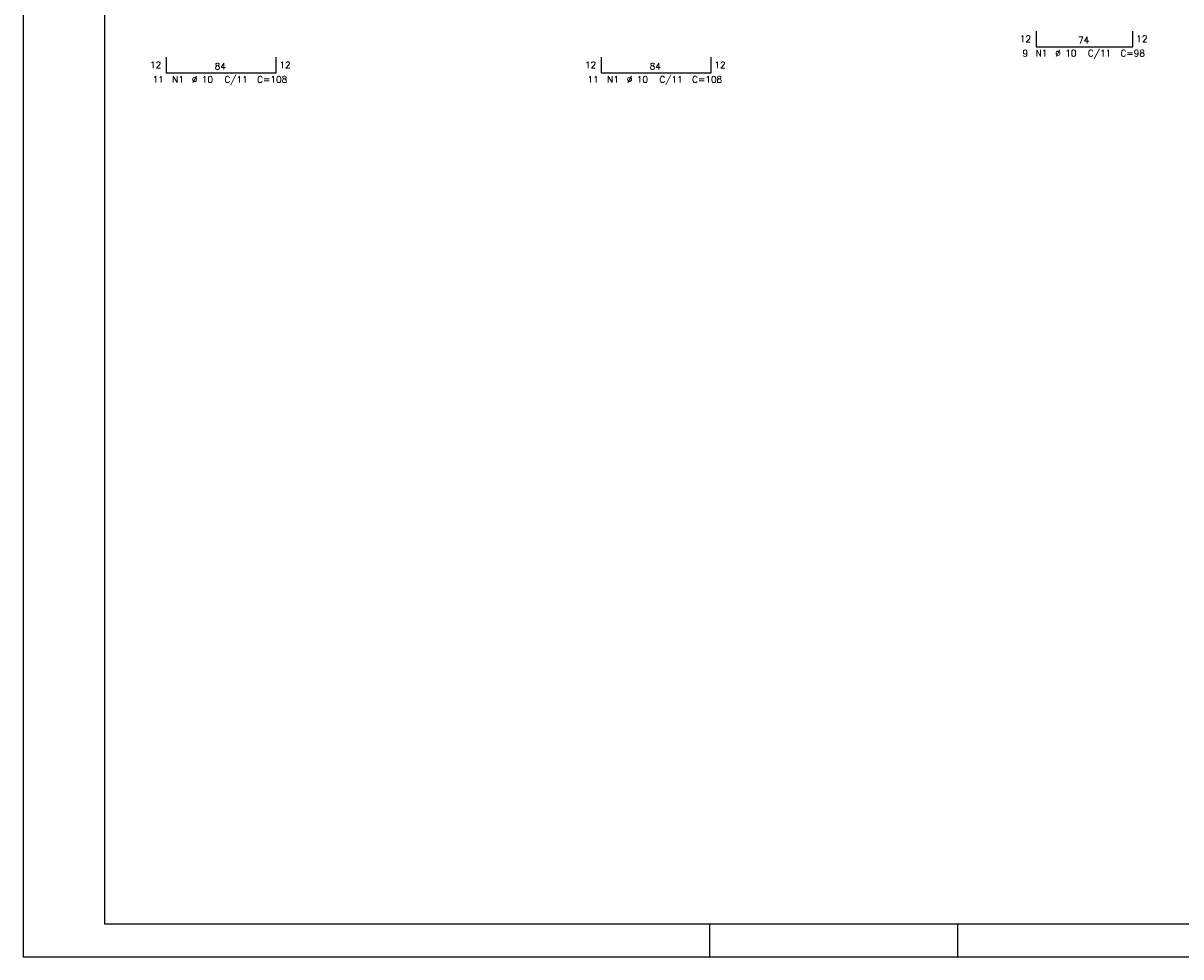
# Model space of a CAD drawing. Extents: x 0 to 84.1, y 0 to 59.4.
# Tile 1 of 6: x 0 to 35.4, y 0 to 28.6. Entities that reach past the tile are written whole.
import ezdxf

# ---------------------------------------------------------------- set-up
doc = ezdxf.new("R2010")
doc.units = 0
doc.header["$MEASUREMENT"] = 0
doc.layers.add('2', color=2, linetype='CONTINUOUS')
doc.layers.add('6', color=6, linetype='CONTINUOUS')
doc.styles.get("Standard").update_dxf_attribs({"font": 'ROMANS.SHX'})

msp = doc.modelspace()

# ---------------------------------------------------------------- linework, layer by layer
at = {"layer": '2', "linetype": 'Continuous'}
for p, q in [((0, 59.400002), (0, 0)), ((21, 1), (21, 0)), ((28.600006, 0), (28.600006, 1)), ((0, 0), (84.100006, 0))]:
    msp.add_line(p, q, dxfattribs=at)
msp.add_lwpolyline([(83.100006, 1), (2.5, 1), (2.5, 58.400002), (83.100006, 58.400002), (83.100006, 1)], dxfattribs=at)
at = {"layer": '6', "linetype": 'Continuous'}
for p, q in [((30.9944, 28.3228), (30.9944, 27.8428)), ((33.9544, 27.8428), (33.9544, 28.3228)), ((30.9944, 27.8428), (33.9544, 27.8428)), ((4.38, 27.5228), (4.38, 27.0428)), ((7.74, 27.0428), (7.74, 27.5228)), ((17.6872, 27.5228), (17.6872, 27.0428)), ((21.0472, 27.0428), (21.0472, 27.5228)), ((4.38, 27.0428), (7.74, 27.0428)), ((17.6872, 27.0428), (21.0472, 27.0428))]:
    msp.add_line(p, q, dxfattribs=at)

# ---------------------------------------------------------------- texts
at = {"layer": '2', "linetype": 'Continuous'}
for s, p in [('12', (30.4944, 27.9828)), ('74', (32.2744, 27.9428)), ('12', (34.0544, 27.9828)), ('9', (30.5744, 27.5428)), ('N1', (30.9744, 27.5428)), ('%%c 10', (31.5744, 27.5428)), ('C/11', (32.5744, 27.5428)), ('C=98', (33.5744, 27.5428)), ('12', (3.88, 27.1828)), ('84', (5.86, 27.1428)), ('12', (7.84, 27.1828)), ('12', (17.1872, 27.1828)), ('84', (19.1672, 27.1428)), ('12', (21.1472, 27.1828)), ('11', (3.96, 26.7428)), ('N1', (4.56, 26.7428)), ('%%c 10', (5.16, 26.7428)), ('C/11', (6.16, 26.7428)), ('C=108', (7.16, 26.7428)), ('11', (17.2672, 26.7428)), ('N1', (17.8672, 26.7428)), ('%%c 10', (18.4672, 26.7428)), ('C/11', (19.4672, 26.7428)), ('C=108', (20.4672, 26.7428))]:
    msp.add_text(s, height=0.2, dxfattribs=at).set_placement(p)

doc.saveas('drawing.dxf')
